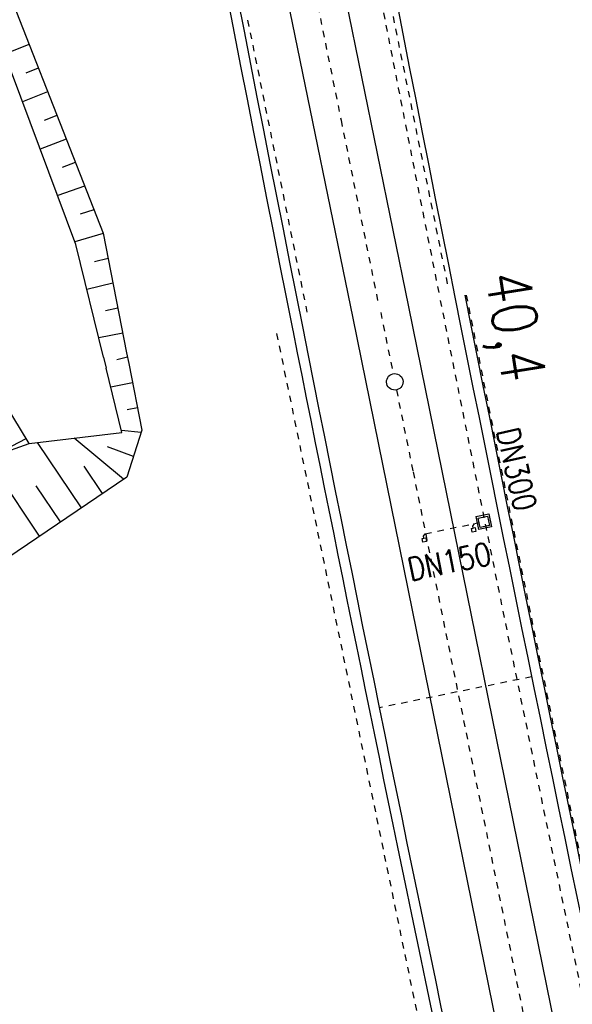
# Model space of a CAD drawing. Extents: x 446577 to 447240, y 443630 to 444842.
# Tile 51 of 71: x 446777 to 446820, y 444312 to 444390. Entities that reach past the tile are written whole.
import ezdxf

# ---------------------------------------------------------------- set-up
doc = ezdxf.new("R2010")
doc.units = 0
doc.header["$LTSCALE"] = 2
doc.header["$MEASUREMENT"] = 0
for name, pattern in [('ACAD_ISO03W100', [0.5, 0.25, -0.25]), ('ACAD_ISO10W100W', [0.5, 0.25, -0.25]), ('AUSGEZOGEN', [0]), ('STRICHLINIEX2', [0.5, 0.25, -0.25])]:
    doc.linetypes.add(name, pattern=pattern)
for name, color, linetype in [('Bahnachse', 7, 'CONTINUOUS'), ('Bestand', 8, 'CONTINUOUS'), ('FBR', 8, 'CONTINUOUS'), ('Gleisachse', 7, 'CONTINUOUS'), ('Gleisachsen', 7, 'CONTINUOUS'), ('Ingenieurbauwerke', 15, 'CONTINUOUS'), ('SCHLITZRINNE', 8, 'AUSGEZOGEN')]:
    doc.layers.add(name, color=color, linetype=linetype)
doc.styles.add('ROMANS', font='romans.shx', dxfattribs={"width": 0.8})

msp = doc.modelspace()

# ---------------------------------------------------------------- hatches: boundary and pattern name
at = {"layer": 'SCHLITZRINNE'}
h = msp.add_hatch(dxfattribs=at)
h.set_pattern_fill('_USER', color=256, scale=1.5, angle=45, style=0, pattern_type=0)
h.set_pattern_definition([(322.9886, (446836.6, 444435.4555), (0.9029613, 1.1977733), [])])
edge = h.paths.add_edge_path()
edge.add_arc((443111.832, 443902.605), 3762.708, 8.237949, 8.309741, ccw=False)
edge.add_arc((446520.767, 444396.145), 318.231, 7.99109, 8.23795, ccw=False)
edge.add_arc((253459.124, 417293.726), 195272.941, 7.98719511, 7.99108691, ccw=False)
edge.add_arc((449695.908, 444828.286), 2886.155, 187.987194, 188.019207)
edge.add_arc((478554.213, 448893.922), 32029.442, 188.0192069, 188.0307218)
edge.add_arc((640420.622, 471731.273), 195498.946, 188.0307211, 188.03538189)
edge.add_arc((455274.806, 445594.124), 8517.332, 188.0353819, 188.0971516)
edge.add_arc((489167.9, 450416.106), 42751.721, 188.0971513, 188.1247221)
edge.add_arc((449184.272, 444707.99), 2362.699, 188.124722, 188.49575)
edge.add_arc((449950.357, 444822.425), 3137.283, 188.49575, 188.817734)
edge.add_arc((447543.72, 444449.095), 701.862, 188.817734, 189.303528)
edge.add_arc((451782.27, 445143.452), 4996.911, 189.303528, 189.485594)
edge.add_arc((448740.59, 444635.235), 1913.065, 189.485594, 190.210777)
edge.add_arc((449004.187, 444682.715), 2180.905, 190.210777, 190.889971)
edge.add_arc((448612.493, 444607.358), 1782.027, 190.889971, 191.613703)
edge.add_arc((448466.452, 444577.343), 1632.933, 191.613703, 192.369753)
edge.add_arc((450054.509, 444925.622), 3258.733, 192.369753, 192.712319)
edge.add_arc((448394.443, 444551.135), 1556.951, 192.712319, 193.207918)
edge.add_arc((448423.514, 444557.958), 1586.813, 193.207918, 193.562183)
edge.add_arc((449785.723, 444886.559), 2988.095, 193.562183, 193.820345)
edge.add_arc((448360.45, 444535.942), 1520.33, 193.820345, 194.673969)
edge.add_arc((449045.992, 444715.457), 2228.985, 194.673969, 195.378954)
edge.add_arc((447260.209, 444224.277), 376.885, 195.37895, 195.98013)
edge.add_arc((496192.196, 458236.932), 51275.744, 195.9801271, 196.0316672)
edge.add_arc((447192.225, 444157.103), 293.013, 196.03167, 196.92811)
edge.add_arc((450021.91, 445018.344), 3250.86, 196.928113, 197.197245)
edge.add_arc((443111.832, 443902.605), 3762.208, 8.237949, 8.309741, ccw=False)
edge.add_arc((446520.767, 444396.145), 317.731, 7.99109, 8.23795, ccw=False)
edge.add_arc((253459.124, 417293.726), 195272.441, 7.98719511, 7.99108691, ccw=False)
edge.add_arc((449695.908, 444828.286), 2886.655, 187.987194, 188.006968)
edge.add_line((446834.541, 444446.336), (446835.036, 444446.408))
h = msp.add_hatch(dxfattribs=at)
h.set_pattern_fill('_USER', color=256, scale=1.5, angle=45, style=0, pattern_type=0)
h.set_pattern_definition([(331.9152, (446910.9975, 444074.8353), (0.706167, 1.3233776), [])])
edge = h.paths.add_edge_path()
edge.add_arc((443111.832, 443902.605), 3762.708, 8.237949, 8.309741, ccw=False)
edge.add_arc((446520.767, 444396.145), 318.231, 7.99109, 8.23795, ccw=False)
edge.add_arc((253459.124, 417293.726), 195272.941, 7.98719511, 7.99108691, ccw=False)
edge.add_arc((449695.908, 444828.286), 2886.155, 187.987194, 188.019207)
edge.add_arc((478554.213, 448893.922), 32029.442, 188.0192069, 188.0307218)
edge.add_arc((640420.622, 471731.273), 195498.946, 188.0307211, 188.03538189)
edge.add_arc((455274.806, 445594.124), 8517.332, 188.0353819, 188.0971516)
edge.add_arc((489167.9, 450416.106), 42751.721, 188.0971513, 188.1247221)
edge.add_arc((449184.272, 444707.99), 2362.699, 188.124722, 188.49575)
edge.add_arc((449950.357, 444822.425), 3137.283, 188.49575, 188.817734)
edge.add_arc((447543.72, 444449.095), 701.862, 188.817734, 189.303528)
edge.add_arc((451782.27, 445143.452), 4996.911, 189.303528, 189.485594)
edge.add_arc((448740.59, 444635.235), 1913.065, 189.485594, 190.210777)
edge.add_arc((449004.187, 444682.715), 2180.905, 190.210777, 190.889971)
edge.add_arc((448612.493, 444607.358), 1782.027, 190.889971, 191.613703)
edge.add_arc((448466.452, 444577.343), 1632.933, 191.613703, 192.369753)
edge.add_arc((450054.509, 444925.622), 3258.733, 192.369753, 192.712319)
edge.add_arc((448394.443, 444551.135), 1556.951, 192.712319, 193.207918)
edge.add_arc((448423.514, 444557.958), 1586.813, 193.207918, 193.562183)
edge.add_arc((449785.723, 444886.559), 2988.095, 193.562183, 193.820345)
edge.add_arc((448360.45, 444535.942), 1520.33, 193.820345, 194.673969)
edge.add_arc((449045.992, 444715.457), 2228.985, 194.673969, 195.378954)
edge.add_arc((447260.209, 444224.277), 376.885, 195.37895, 195.98013)
edge.add_arc((496192.196, 458236.932), 51275.744, 195.9801271, 196.0316672)
edge.add_arc((447192.225, 444157.103), 293.013, 196.03167, 196.92811)
edge.add_arc((450021.91, 445018.344), 3250.86, 196.928113, 197.197245)
edge.add_arc((447192.225, 444157.103), 293.513, 196.15125, 196.92811)
edge.add_arc((450021.91, 445018.344), 3251.36, 196.928113, 197.197245)

# ---------------------------------------------------------------- linework, layer by layer
at = {"layer": 'Bahnachse', "linetype": 'ACAD_ISO10W100W'}
for p, q in [((446800.36, 444390.684), (446802.193, 444381.67)), ((446802.193, 444381.67), (446805.143, 444367.166)), ((446805.321, 444366.52), (446806.305, 444361.684)), ((446806.564, 444360.41), (446806.571, 444360.376)), ((446806.564, 444360.41), (446807.88, 444353.939)), ((446807.88, 444353.939), (446819.8, 444295.35))]:
    msp.add_line(p, q, dxfattribs=at)
at = {"layer": 'Bahnachse', "linetype": 'Continuous'}
msp.add_ellipse((446806.434, 444361.047), major_axis=(-0.46, 0.46), ratio=1, start_param=2.598779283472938, end_param=8.881964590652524, dxfattribs=at)
at = {"layer": 'Bestand', "linetype": 'Continuous'}
for p, q in [((446777.559, 444387.636), (446775.649, 444386.884)), ((446778.292, 444385.774), (446777.321, 444385.393)), ((446779.024, 444383.913), (446777.053, 444383.138)), ((446779.756, 444382.052), (446778.756, 444381.658)), ((446780.488, 444380.191), (446778.457, 444379.392)), ((446781.221, 444378.33), (446780.183, 444377.943)), ((446781.953, 444376.469), (446779.828, 444375.734)), ((446782.685, 444374.608), (446781.598, 444374.261)), ((446783.414, 444372.746), (446781.191, 444372.095)), ((446783.802, 444370.784), (446782.74, 444370.5)), ((446784.19, 444368.821), (446782.142, 444368.328)), ((446784.577, 444366.859), (446783.591, 444366.647)), ((446784.965, 444364.897), (446783.073, 444364.523)), ((446785.442, 444362.483), (446786.481, 444357.228)), ((446784.902, 444357.052), (446783.661, 444362.122)), ((446785.741, 444360.973), (446784.025, 444360.634)), ((446777.58, 444356.191), (446775.036, 444360.37)), ((446786.129, 444359.011), (446785.315, 444358.851)), ((446777.58, 444356.191), (446784.902, 444357.052)), ((446786.425, 444357.055), (446784.861, 444357.221)), ((446786.481, 444357.228), (446785.282, 444353.537)), ((446774.315, 444355.011), (446777.347, 444356.574)), ((446774.315, 444355.011), (446777.58, 444356.191)), ((446781.72, 444351.126), (446778.24, 444356.269)), ((446785.033, 444353.368), (446781.133, 444356.609)), ((446785.807, 444355.153), (446783.762, 444355.915)), ((446778.407, 444348.884), (446774.272, 444354.994)), ((446783.376, 444352.247), (446781.926, 444354.389)), ((446785.282, 444353.537), (446771.222, 444344.022)), ((446780.063, 444350.005), (446778.138, 444352.851))]:
    msp.add_line(p, q, dxfattribs=at)
at = {"layer": 'Bestand'}
for p, q in [((446785.272, 444363.347), (446785.442, 444362.483)), ((446783.447, 444362.996), (446783.661, 444362.122)), ((446785.343, 444362.986), (446784.491, 444362.781))]:
    msp.add_line(p, q, dxfattribs=at)
at = {"layer": 'Bestand', "linetype": 'Continuous'}
for points in [[(446763.814, 444493.91), (446765.623, 444453.148), (446767.976, 444418.441), (446767.598, 444407.752), (446771.167, 444401.271), (446773.62, 444397.647), (446783.41, 444372.766), (446785.272, 444363.347)], [(446783.447, 444362.996), (446781.272, 444371.88), (446771.153, 444398.881), (446769.403, 444401.321), (446764.492, 444406.594), (446764.123, 444412.906), (446762.809, 444421.856), (446763.377, 444427.444), (446753.094, 444457.794), (446753.766, 444463.723), (446754.753, 444471.684), (446754.839, 444480.062), (446755.214, 444485.048), (446756.077, 444488.738), (446756.528, 444490.782), (446756.394, 444491.571)]]:
    msp.add_lwpolyline(points, dxfattribs=at)
at = {"layer": 'FBR', "flags": 128}
msp.add_lwpolyline([(446835.036, 444446.408, -0.000313), (446835.714, 444441.742, -0.001077), (446835.908, 444440.385, -0.000017), (446837.751, 444427.25, 0.00014), (446837.976, 444425.653, 0.00005), (446838.875, 444419.279, 0.00002), (446841.097, 444403.532, 0.00027), (446842.385, 444394.44, 0.00012), (446845.288, 444374.074, 0.001619), (446847.499, 444358.935, 0.001405), (446850.153, 444341.505, 0.00212), (446851.09, 444335.628, 0.000794), (446853.682, 444319.963, 0.003164), (446857.823, 444296.107, 0.002964), (446862.557, 444270.691, 0.003158), (446866.949, 444248.614, 0.003299), (446871.426, 444227.537, 0.001495), (446875.657, 444208.518, 0.002162), (446878.677, 444195.394, 0.001546), (446880.948, 444185.849, 0.001126)], format="xyb", dxfattribs=at)
at = {"layer": 'Gleisachse', "linetype": 'Continuous'}
for p, q in [((446802.564, 444391.133), (446807.526, 444366.969)), ((446798.155, 444390.236), (446803.116, 444366.072))]:
    msp.add_line(p, q, dxfattribs=at)
at = {"layer": 'Gleisachsen', "linetype": 'Continuous'}
for p, q in [((446807.526, 444366.969), (446822.005, 444295.798)), ((446803.116, 444366.072), (446817.595, 444294.901))]:
    msp.add_line(p, q, dxfattribs=at)
at = {"layer": 'Ingenieurbauwerke', "linetype": 'STRICHLINIEX2'}
for p, q in [((446805.896, 444391.81), (446810.679, 444368.292)), ((446794.823, 444389.558), (446799.606, 444366.04)), ((446797.109, 444364.853), (446813.059, 444287.674))]:
    msp.add_line(p, q, dxfattribs=at)
at = {"layer": 'Ingenieurbauwerke', "linetype": 'Continuous'}
for p, q in [((446812.838, 444350.426), (446813.867, 444350.637)), ((446812.838, 444350.426), (446813.049, 444349.397)), ((446813.015, 444350.309), (446813.75, 444350.46)), ((446813.166, 444349.574), (446813.015, 444350.309)), ((446813.75, 444350.46), (446813.901, 444349.725)), ((446813.867, 444350.637), (446814.078, 444349.608)), ((446812.483, 444349.492), (446812.776, 444349.553)), ((446812.544, 444349.198), (446812.483, 444349.492)), ((446812.837, 444349.259), (446812.544, 444349.198)), ((446812.599, 444349.669), (446812.728, 444349.866)), ((446812.629, 444349.523), (446812.599, 444349.669)), ((446812.776, 444349.553), (446812.837, 444349.259)), ((446814.078, 444349.608), (446813.049, 444349.397)), ((446813.901, 444349.725), (446813.166, 444349.574)), ((446808.585, 444348.707), (446808.88, 444348.761)), ((446808.639, 444348.412), (446808.585, 444348.707)), ((446808.934, 444348.466), (446808.639, 444348.412)), ((446808.705, 444348.881), (446808.838, 444349.075)), ((446808.732, 444348.734), (446808.705, 444348.881)), ((446808.88, 444348.761), (446808.934, 444348.466))]:
    msp.add_line(p, q, dxfattribs=at)
at = {"layer": 'Ingenieurbauwerke', "linetype": 'ACAD_ISO03W100'}
for p, q in [((446808.838, 444349.075), (446813.09, 444349.945)), ((446817.232, 444337.789), (446805.21, 444335.343))]:
    msp.add_line(p, q, dxfattribs=at)
at = {"layer": 'Ingenieurbauwerke', "linetype": 'Continuous'}
for centre, major_axis, ratio, start_param, end_param in [((452989.337, 445600.766), (6201.799, 1108.012), 0.999994, 3.134888, 3.161793), ((452976.726, 445597.221), (6202.026, 1106.737), 0.999994, 3.134877, 3.161846), ((452977.496, 445597.437), (6202.013, 1106.815), 0.999994, 3.134878, 3.161842), ((452990.108, 445600.982), (-1513.462, 6115.507), 1, 1.525195, 1.549843), ((452989.338, 445600.766), (-1513.295, 6115.549), 1, 1.525213, 1.549769), ((452976.726, 445597.221), (-1516.66, 6114.715), 1, 1.52451, 1.533691), ((452977.496, 445597.437), (-1513.36, 6115.533), 1, 1.525059, 1.547202)]:
    msp.add_ellipse(centre, major_axis=major_axis, ratio=ratio, start_param=start_param, end_param=end_param, dxfattribs=at)
at = {"layer": 'Ingenieurbauwerke', "linetype": 'ACAD_ISO03W100'}
msp.add_ellipse((452989.337, 445600.766), major_axis=(-1005.921, 6220.373), ratio=1, start_param=1.586501, end_param=1.607368, dxfattribs=at)
at = {"layer": 'Ingenieurbauwerke', "linetype": 'STRICHLINIEX2'}
for centre, major_axis, start_param, end_param in [((452990.108, 445600.982), (-1513.311, 6115.432), 1.525216, 1.549878), ((452989.338, 445600.766), (-1513.734, 6116.66), 1.525189, 1.550863)]:
    msp.add_ellipse(centre, major_axis=major_axis, ratio=1, start_param=start_param, end_param=end_param, dxfattribs=at)

# ---------------------------------------------------------------- texts
at = {"layer": 'Bahnachse', "linetype": 'Continuous', "style": 'ROMANS', "oblique": 360, "width": 0.8334}
msp.add_text('40,4', height=3.5, rotation=279.13604, dxfattribs=at).set_placement((446813.57, 444369.473))
at = {"layer": 'Ingenieurbauwerke', "linetype": 'Continuous', "style": 'ROMANS', "oblique": 360, "width": 0.8337}
for s, rotation, p in [('DN300', 282.64882, (446814.45, 444357.188)), ('DN150', 11.57314, (446807.677, 444345.337))]:
    msp.add_text(s, height=1.8, rotation=rotation, dxfattribs=at).set_placement(p)

doc.saveas('drawing.dxf')
